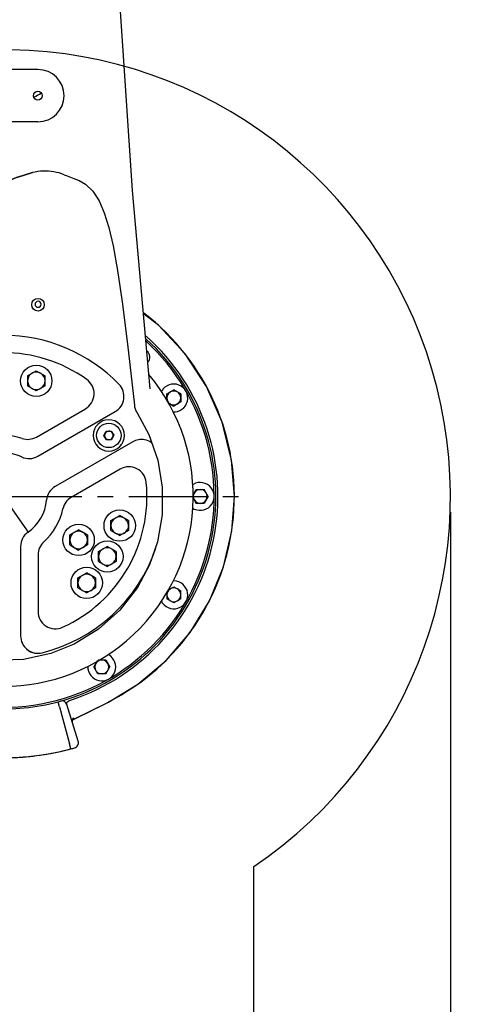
# Model space of a CAD drawing. Header units: millimetres. Extents: x 4086 to 10416, y 123 to 1549.
# Tile 256 of 256: x 9395 to 9437, y 1073 to 1167. Entities that reach past the tile are written whole.
import ezdxf

# ---------------------------------------------------------------- set-up
doc = ezdxf.new("R2010")
doc.units = ezdxf.units.MM
doc.linetypes.add('CENTER', pattern=[0.6, 0.375, -0.075, 0.075, -0.075])
doc.layers.add('尺寸标注', color=7, linetype='Continuous')
doc.layers.add('运动范围', color=7, linetype='Continuous')
doc.styles.add('思源黑', font='SourceHanSansCN-Normal.ttf')
doc.dimstyles.new('尺寸标注_1_6比例中六', dxfattribs={"dimtxt": 10, "dimasz": 8, "dimexe": 2, "dimexo": 1.5, "dimgap": 1, "dimtad": 1, "dimdec": 1, "dimlfac": 6, "dimdsep": 46, "dimtxsty": '思源黑', "dimcen": 0.09, "dimadec": 0, "dimazin": 0, "dimtp": 0.01, "dimtm": 0.01, "dimtfac": 1, "dimtdec": 1, "dimtofl": 0, "dimtmove": 0, "dimatfit": 3, "dimfxl": 1, "dimtolj": 1, "dimarcsym": 0})

# ---------------------------------------------------------------- blocks, each defined once
blk = doc.blocks.new('*D668')
at = {"layer": 'Defpoints', "color": 0}
for p in [(9651.931, 1121.465), (9364.758, 1034.002), (9651.931, 840.007)]:
    blk.add_point(p, dxfattribs=at)
at = {"layer": '尺寸标注', "color": 0, "linetype": 'Continuous', "lineweight": -2}
for p, q in [((9651.931, 1119.965), (9651.931, 838.007)), ((9364.758, 1032.502), (9364.758, 838.007)), ((9372.758, 840.007), (9643.931, 840.007))]:
    blk.add_line(p, q, dxfattribs=at)
at = {"layer": '尺寸标注', "color": 0}
for points in [[(9372.758, 841.34), (9372.758, 838.674), (9364.758, 840.007)], [(9643.931, 838.674), (9643.931, 841.34), (9651.931, 840.007)]]:
    blk.add_solid(points, dxfattribs=at)
at = {"layer": '尺寸标注', "color": 0, "insert": (9508.334, 851.376), "char_height": 10, "attachment_point": 2, "style": '思源黑'}
blk.add_mtext('\\A1;1723', dxfattribs=at)
blk = doc.blocks.new('*D671')
at = {"layer": 'Defpoints', "color": 0}
for p in [(9435.833, 1121.465), (9364.758, 1034.002), (9435.833, 876.788)]:
    blk.add_point(p, dxfattribs=at)
at = {"layer": '尺寸标注', "color": 0, "linetype": 'Continuous', "lineweight": -2}
for p, q in [((9435.833, 1119.965), (9435.833, 874.788)), ((9364.758, 1032.502), (9364.758, 874.788)), ((9372.758, 876.788), (9427.833, 876.788))]:
    blk.add_line(p, q, dxfattribs=at)
at = {"layer": '尺寸标注', "color": 0}
for points in [[(9372.758, 878.121), (9372.758, 875.454), (9364.758, 876.788)], [(9427.833, 875.454), (9427.833, 878.121), (9435.833, 876.788)]]:
    blk.add_solid(points, dxfattribs=at)
at = {"layer": '尺寸标注', "color": 0, "insert": (9400.059, 888.143), "char_height": 10, "attachment_point": 2, "style": '思源黑'}
blk.add_mtext('\\A1;426.5', dxfattribs=at)
blk = doc.blocks.new('*D674')
at = {"layer": 'Defpoints', "color": 0}
for p in [(9393.098, 1380.298), (9705.708, 1380.298), (9397.002, 1038.131)]:
    blk.add_point(p, dxfattribs=at)
at = {"layer": '尺寸标注', "color": 0, "linetype": 'Continuous', "lineweight": -2}
for p, q in [((9394.598, 1380.298), (9707.708, 1380.298)), ((9705.708, 1046.131), (9705.708, 1372.298)), ((9398.502, 1038.131), (9707.708, 1038.131))]:
    blk.add_line(p, q, dxfattribs=at)
at = {"layer": '尺寸标注', "color": 0}
for points in [[(9707.041, 1372.298), (9704.375, 1372.298), (9705.708, 1380.298)], [(9704.375, 1046.131), (9707.041, 1046.131), (9705.708, 1038.131)]]:
    blk.add_solid(points, dxfattribs=at)
at = {"layer": '尺寸标注', "color": 0, "insert": (9694.339, 1209.225), "char_height": 10, "attachment_point": 2, "rotation": 90, "style": '思源黑'}
blk.add_mtext('\\A1;2053', dxfattribs=at)

msp = doc.modelspace()

# ---------------------------------------------------------------- linework, layer by layer
at = {"layer": '运动范围', "color": 7, "linetype": 'Continuous'}
for p, q in [((9395.241, 1162.298), (9390.879, 1162.298)), ((9396.394, 1162.298), (9395.241, 1162.298)), ((9396.394, 1157.298), (9389.727, 1157.298)), ((9395.88, 1152.433), (9395.88, 1152.433)), ((9407.132, 1131.752), (9405.441, 1150.711)), ((9395.406, 1133), (9396.239, 1133.481)), ((9396.239, 1133.481), (9397.073, 1133)), ((9395.406, 1133), (9395.406, 1132.038)), ((9397.073, 1132.038), (9397.073, 1133)), ((9396.239, 1131.557), (9395.406, 1132.038)), ((9397.073, 1132.038), (9396.239, 1131.557)), ((9407.132, 1131.752), (9407.132, 1131.752)), ((9408.721, 1131.266), (9409.388, 1131.651)), ((9408.721, 1130.661), (9408.721, 1131.266)), ((9410.055, 1131.266), (9409.388, 1131.651)), ((9410.055, 1131.266), (9410.055, 1130.496)), ((9408.874, 1130.408), (9409.388, 1130.111)), ((9410.055, 1130.496), (9409.388, 1130.111)), ((9396.245, 1127.146), (9400.93, 1129.851)), ((9396.382, 1125.301), (9403.789, 1129.578)), ((9402.692, 1127.288), (9402.924, 1127.709)), ((9402.808, 1127.499), (9402.692, 1127.288)), ((9402.924, 1127.709), (9403.405, 1127.72)), ((9403.405, 1127.72), (9403.654, 1127.308)), ((9405.456, 1126.691), (9398.049, 1122.415)), ((9402.692, 1127.288), (9402.692, 1127.288)), ((9402.941, 1126.876), (9402.692, 1127.288)), ((9402.692, 1127.288), (9402.817, 1127.082)), ((9403.422, 1126.886), (9402.941, 1126.876)), ((9403.654, 1127.308), (9403.422, 1126.886)), ((9404.263, 1124.078), (9399.578, 1121.373)), ((9411.226, 1121.611), (9411.526, 1122.131)), ((9411.526, 1122.131), (9412.296, 1122.131)), ((9412.681, 1121.465), (9412.296, 1122.131)), ((9393.07, 1121.465), (9395.46, 1118.051)), ((9411.225, 1121.319), (9411.526, 1120.798)), ((9412.296, 1120.798), (9411.526, 1120.798)), ((9412.681, 1121.465), (9412.296, 1120.798)), ((9403.379, 1119.155), (9404.213, 1119.636)), ((9403.379, 1118.192), (9403.379, 1119.155)), ((9405.046, 1119.155), (9404.213, 1119.636)), ((9405.046, 1119.155), (9405.046, 1118.192)), ((9399.453, 1117.779), (9400.286, 1118.26)), ((9401.12, 1117.779), (9400.286, 1118.26)), ((9403.379, 1118.192), (9404.213, 1117.711)), ((9405.046, 1118.192), (9404.213, 1117.711)), ((9399.453, 1116.817), (9399.453, 1117.779)), ((9401.12, 1117.779), (9401.12, 1116.817)), ((9394.736, 1116.677), (9394.736, 1108.125)), ((9399.453, 1116.817), (9400.286, 1116.336)), ((9401.12, 1116.817), (9400.286, 1116.336)), ((9402.195, 1116.196), (9403.029, 1116.677)), ((9402.195, 1115.233), (9402.195, 1116.196)), ((9403.862, 1116.196), (9403.029, 1116.677)), ((9403.862, 1116.196), (9403.862, 1115.233)), ((9396.404, 1115.874), (9396.404, 1110.464)), ((9402.195, 1115.233), (9403.029, 1114.752)), ((9403.862, 1115.233), (9403.029, 1114.752)), ((9412.783, 1111.469), (9414.123, 1114.733)), ((9400.225, 1113.673), (9401.058, 1114.154)), ((9400.225, 1112.711), (9400.225, 1113.673)), ((9401.891, 1113.673), (9401.058, 1114.154)), ((9401.891, 1113.673), (9401.891, 1112.711)), ((9400.225, 1112.711), (9401.058, 1112.23)), ((9401.891, 1112.711), (9401.058, 1112.23)), ((9408.807, 1112.482), (9409.388, 1112.818)), ((9409.388, 1112.818), (9410.055, 1112.433)), ((9410.055, 1111.663), (9410.055, 1112.433)), ((9408.721, 1112.31), (9408.721, 1111.663)), ((9409.388, 1111.278), (9408.721, 1111.663)), ((9410.055, 1111.663), (9409.388, 1111.278)), ((9410.939, 1108.46), (9412.783, 1111.469)), ((9408.64, 1105.783), (9410.939, 1108.46)), ((9402.077, 1105.764), (9401.725, 1105.154)), ((9402.169, 1105.821), (9402.879, 1105.821)), ((9402.879, 1105.821), (9403.264, 1105.154)), ((9405.943, 1103.506), (9408.64, 1105.783)), ((9402.11, 1104.488), (9401.725, 1105.154)), ((9402.879, 1104.488), (9403.264, 1105.154)), ((9402.879, 1104.488), (9402.11, 1104.488)), ((9403.137, 1101.798), (9405.943, 1103.506)), ((9398.468, 1101.341), (9398.339, 1101.824)), ((9398.468, 1101.341), (9399.417, 1097.799)), ((9400.241, 1098.04), (9399.169, 1101.547)), ((9399.644, 1100.058), (9402.814, 1101.634)), ((9402.812, 1101.638), (9403.137, 1101.798)), ((9402.814, 1101.634), (9403.137, 1101.798)), ((9399.696, 1100.04), (9399.737, 1100.161)), ((9399.735, 1100.093), (9399.871, 1100.16)), ((9399.737, 1100.161), (9399.79, 1100.244)), ((9399.79, 1100.244), (9399.816, 1100.272)), ((9399.547, 1097.316), (9399.417, 1097.799)), ((9399.55, 1097.316), (9399.547, 1097.316)), ((9417.022, 896.512), (9417.022, 1086.053))]:
    msp.add_line(p, q, dxfattribs=at)
at = {"layer": '运动范围', "color": 7, "linetype": 'CENTER', "ltscale": 20}
msp.add_line((9393.081, 1121.465), (9416.65, 1121.465), dxfattribs=at)
at = {"layer": '运动范围', "color": 7, "linetype": 'Continuous'}
for points in [[(9405.441, 1150.711), (9404.161, 1169.828), (9403.42, 1188.638), (9403.169, 1207.351), (9403.364, 1226.112)], [(9398.915, 1152.238), (9399.184, 1152.133), (9399.818, 1151.885), (9400.324, 1151.68)], [(9400.325, 1151.68), (9400.938, 1151.347), (9401.651, 1150.67), (9402.246, 1149.74), (9402.743, 1148.582), (9403.172, 1147.196), (9403.586, 1145.419), (9404.015, 1143.071), (9404.46, 1140.079), (9404.968, 1136.035), (9405.615, 1130.197)], [(9415.174, 1121.465), (9414.899, 1124.939), (9414.002, 1128.564), (9412.507, 1131.985), (9410.457, 1135.106), (9407.91, 1137.837), (9406.493, 1138.917)], [(9405.615, 1130.197), (9405.642, 1130.026), (9405.801, 1129.582), (9405.876, 1129.453)], [(9405.876, 1129.453), (9406.984, 1127.395), (9407.845, 1124.92), (9408.279, 1122.341), (9408.274, 1119.718), (9407.826, 1117.135), (9407.064, 1114.929)], [(9397.638, 1106.441), (9395.025, 1105.865), (9392.066, 1105.766), (9389.127, 1106.234), (9386.325, 1107.257), (9383.768, 1108.795), (9381.563, 1110.781), (9379.792, 1113.127), (9378.518, 1115.731), (9377.769, 1118.501), (9377.561, 1121.367), (9377.912, 1124.258), (9378.838, 1127.091)], [(9414.123, 1114.733), (9414.927, 1118.169), (9415.174, 1121.465)], [(9407.064, 1114.929), (9405.902, 1112.75), (9404.226, 1110.592), (9402.193, 1108.769), (9399.871, 1107.341), (9397.638, 1106.441)], [(9399.709, 1099.804), (9399.69, 1099.894), (9399.696, 1100.04)]]:
    msp.add_lwpolyline(points, dxfattribs=at)
for centre, radius in [((9396.394, 1159.798), 0.417), ((9396.403, 1139.798), 0.604), ((9396.239, 1132.519), 1.5), ((9403.173, 1127.298), 1.167), ((9404.213, 1118.674), 1.5), ((9400.287, 1117.298), 1.5), ((9403.029, 1115.715), 1.5), ((9401.058, 1113.192), 1.5)]:
    msp.add_circle(centre, radius, dxfattribs=at)
at = {"layer": '运动范围', "color": 7, "linetype": 'Continuous', "lineweight": -2}
msp.add_arc((9393.098, 1121.465), 258.833, 305, 168, dxfattribs=at)
at = {"layer": '运动范围', "color": 7, "linetype": 'Continuous'}
for centre, radius, start, end in [((9393.098, 1121.465), 42.735, 304.0429, 89.0429), ((9396.394, 1159.798), 2.5, 270, 90), ((9393.069, 1165.631), 6.667, 296.21538, 303.11012), ((9397.091, 1147.582), 5, 80.38377, 104.02121), ((9397.092, 1147.582), 5, 80.43632, 104.02192), ((9397.092, 1147.582), 5, 68.69266, 80.38673), ((9393.091, 1121.465), 22.083, 297.05912, 52.50481), ((9393.07, 1121.465), 15.417, 44.02967, 135.97033), ((9393.079, 1121.465), 20.167, 210.55642, 47.38444), ((9393.079, 1121.465), 20.333, 285.002, 47.87105), ((9393.08, 1121.465), 20.526, 288.26142, 48.30251), ((9393.07, 1121.465), 13.75, 54.44334, 125.55666), ((9406.396, 1134.782), 0.708, 316.58419, 54.14383), ((9393.072, 1121.465), 18.167, 140.15878, 39.88383), ((9396.24, 1132.519), 0.833, 60.23199, 299.76801), ((9396.24, 1132.519), 0.833, 0.46384, 59.76801), ((9396.24, 1132.519), 0.833, 300.23199, 359.53616), ((9400.097, 1131.295), 1.667, 300, 54.44334), ((9402.956, 1131.021), 1.667, 300, 44.02967), ((9409.388, 1130.881), 1.333, 264.90156, 150), ((9409.388, 1130.881), 0.667, 60.24166, 299.75834), ((9409.388, 1130.881), 0.667, 0.48315, 59.75834), ((9409.388, 1130.881), 0.667, 300.24164, 359.51687), ((9403.173, 1127.298), 1.5, 270.00317, 270.00182), ((9403.173, 1127.298), 0.417, 91.21135, 270.0553), ((9403.173, 1127.298), 0.417, 31.75087, 90.0553), ((9403.173, 1127.298), 0.417, 331.75329, 30.68246), ((9393.07, 1121.465), 5.833, 71.81032, 108.18968), ((9395.411, 1128.59), 1.667, 251.81032, 300), ((9403.173, 1127.298), 0.417, 271.21135, 330.66939), ((9406.289, 1125.248), 1.667, 79.65919, 120), ((9406.289, 1125.248), 1.667, 54.34365, 79.65393), ((9393.07, 1121.465), 4.167, 64.84991, 115.15009), ((9395.549, 1126.745), 1.667, 244.84991, 300), ((9405.097, 1122.635), 1.667, 5.55667, 120), ((9393.07, 1121.465), 13.75, 294.44333, 5.55667), ((9411.911, 1121.465), 1.333, 234.52263, 120), ((9398.882, 1120.971), 1.667, 120, 175.15009), ((9411.912, 1121.465), 0.667, 30.41846, 329.58156), ((9411.912, 1121.465), 0.667, 330.41846, 29.58154), ((9393.07, 1121.465), 4.167, 304.8499, 355.15009), ((9400.411, 1119.929), 1.667, 120, 168.18968), ((9393.07, 1121.465), 5.833, 311.81031, 348.18968), ((9404.214, 1118.674), 0.833, 120.00294, 179.99714), ((9404.214, 1118.674), 0.833, 60.91575, 119.99982), ((9404.214, 1118.674), 0.833, 1.14498, 59.08426), ((9396.403, 1116.677), 1.667, 124.8499, 180), ((9400.287, 1117.298), 0.833, 60.232, 299.768), ((9400.287, 1117.298), 0.833, 0.46384, 59.76801), ((9404.214, 1118.674), 0.833, 180.00025, 299.77113), ((9404.214, 1118.674), 0.833, 300.23168, 329.99708), ((9398.07, 1115.874), 1.667, 131.81031, 180), ((9400.287, 1117.298), 0.833, 300.23198, 359.53618), ((9393.069, 1121.465), 15.417, 284.02966, 341.26057), ((9403.029, 1115.715), 0.833, 60.232, 299.768), ((9403.029, 1115.715), 0.833, 0.46384, 59.76801), ((9403.029, 1115.715), 0.833, 300.23198, 359.53618), ((9401.059, 1113.192), 0.833, 60.232, 299.768), ((9401.059, 1113.192), 0.833, 0.46384, 59.76801), ((9409.388, 1112.048), 1.333, 205.83711, 90), ((9401.059, 1113.192), 0.833, 300.23198, 359.53618), ((9409.388, 1112.048), 0.667, 60.24165, 299.75835), ((9409.388, 1112.048), 0.667, 0.48315, 59.75834), ((9409.388, 1112.048), 0.667, 300.24166, 359.51685), ((9398.07, 1110.464), 1.667, 180, 294.44333), ((9396.403, 1108.125), 1.667, 180, 284.02966), ((9396.403, 1108.125), 1.667, 220.34427, 284.02445), ((9402.495, 1105.154), 1.333, 177.98099, 60), ((9402.495, 1105.154), 0.667, 30.41844, 329.58154), ((9402.495, 1105.154), 0.667, 330.41846, 29.58154), ((9393.076, 1121.465), 20.333, 266.37523, 284.99999), ((9398.691, 1101.401), 0.5, 18.47542, 105.62476), ((9289.436, 1324.379), 249.94, 296.22172, 296.97608), ((9393.076, 1121.465), 25, 266.16939, 284.99999), ((9393.087, 1121.465), 25, 272.72885, 284.95479), ((9393.08, 1121.465), 25, 284.99999, 285.83061), ((9399.763, 1097.894), 0.5, 285.83061, 17.00001)]:
    msp.add_arc(centre, radius, start, end, dxfattribs=at)
for points in [[(9395.88, 1152.433), (9395.085, 1152.234), (9394.257, 1151.952), (9393.412, 1151.585)], [(9393.412, 1151.585), (9394.257, 1151.952), (9395.085, 1152.234), (9395.88, 1152.433)], [(9405.047, 1118.657), (9405.044, 1118.519), (9405.005, 1118.377), (9404.936, 1118.257)]]:
    msp.add_open_spline(points, degree=3, dxfattribs=at)
for points, knots in [([(9396.404, 1140.14), (9396.268, 1140.135), (9395.974, 1139.846), (9396.268, 1139.554), (9396.404, 1139.551)], [0, 0, 0, 0, 0.500415, 1, 1, 1, 1]), ([(9396.404, 1139.551), (9396.48, 1139.549), (9396.64, 1139.612), (9396.736, 1139.846), (9396.641, 1140.08), (9396.48, 1140.142), (9396.404, 1140.14)], [0, 0, 0, 0, 0.250142, 0.499812, 0.749627, 1, 1, 1, 1]), ([(9399.165, 1101.559), (9399.14, 1101.629), (9399.196, 1101.853), (9399.396, 1101.934), (9399.512, 1101.972)], [0, 0, 0, 0, 0.376484, 1, 1, 1, 1])]:
    msp.add_open_spline(points, degree=3, knots=knots, dxfattribs=at)

# ---------------------------------------------------------------- dimensions: what is measured, and where the dimension line sits
at = {"layer": '尺寸标注', "color": 7, "linetype": 'Continuous'}
dim = msp.add_linear_dim(base=(9705.708, 1380.298), p1=(9397.002, 1038.131), p2=(9393.098, 1380.298), angle=90, dimstyle='尺寸标注_1_6比例中六', dxfattribs=at)
dim.commit()
dim.dimension.update_dxf_attribs({"geometry": '*D674', "text_midpoint": (9705.708, 1209.225), "dimtype": 160})
for base, p1, p2, picture, middle in [((9651.931, 840.007), (9364.758, 1034.002), (9651.931, 1121.465), '*D668', (9508.334, 840.007)), ((9435.8334, 876.7876), (9364.7578, 1034.0022), (9435.8334, 1121.4645), '*D671', (9400.0588, 876.7876))]:
    dim = msp.add_linear_dim(base=base, p1=p1, p2=p2, dimstyle='尺寸标注_1_6比例中六', dxfattribs=at)
    dim.commit()
    dim.dimension.update_dxf_attribs({"geometry": picture, "text_midpoint": middle, "dimtype": 160})

doc.saveas('drawing.dxf')
